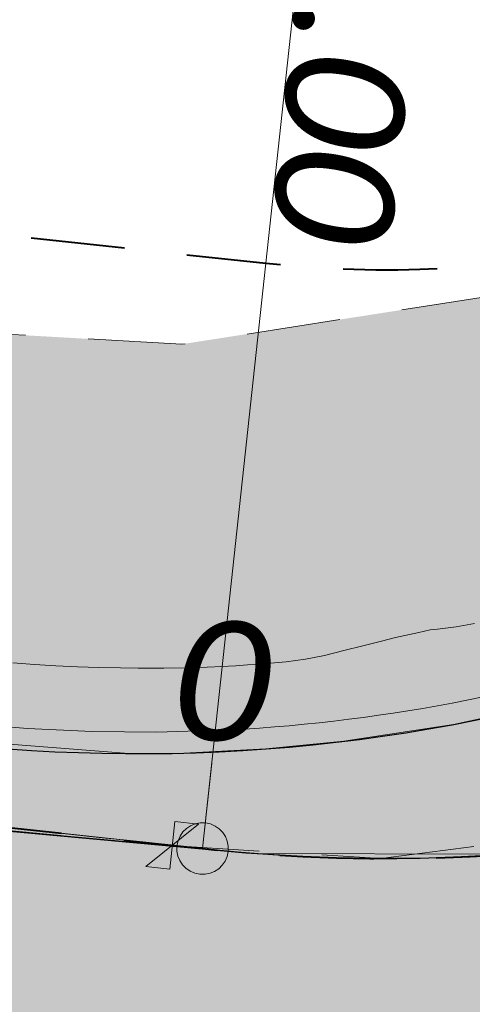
# Model space of a CAD drawing. Extents: x -11 to 1364399, y -11 to 423796.
# Tile 33 of 55: x 1364180 to 1364191, y 423129 to 423152. Entities that reach past the tile are written whole.
import ezdxf

# ---------------------------------------------------------------- set-up
doc = ezdxf.new("R2010")
doc.units = 0
doc.header["$MEASUREMENT"] = 0
doc.linetypes.add('DGN Style 2', pattern=[3.645057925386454, 2.187034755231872, -1.458023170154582])
doc.linetypes.add('DGN Style 3', pattern=[5.103081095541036, 3.645057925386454, -1.458023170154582])
for name, color, linetype, lineweight, plot in [('CM_Corridor_Conceptual (Construction)', 7, 'Continuous', 0, False), ('CM_Corridor_Final (Construction)', 7, 'Continuous', 30, False), ('CM_Corridor_Point_Control (Construction)', 7, 'Continuous', 0, False), ('CM_Corridor_Range_Conceptual (Construction)', 1, 'DGN Style 3', 30, False), ('SC_Scratch1', 7, 'Continuous', 0, False), ('SC_Scratch13', 7, 'Continuous', 0, False)]:
    doc.layers.add(name, color=color, linetype=linetype, lineweight=lineweight, plot=plot)
for name, color, linetype, lineweight in [('PV_P_Curb', 120, 'Continuous', 13), ('PV_P_EOP', 7, 'Continuous', 30), ('PV_P_Saw_Cut_Line', 62, 'Continuous', 13), ('SC_Shading1', 253, 'Continuous', 0), ('SC_Shading2', 9, 'Continuous', 0)]:
    doc.layers.add(name, color=color, linetype=linetype, lineweight=lineweight)
doc.styles.add('~P_Label - CenterBottom', font='calibrii.ttf', dxfattribs={"height": 0.13999972})
doc.styles.add('~P_Label - CenterDescender', font='calibrii.ttf', dxfattribs={"height": 0.13999972})

# ---------------------------------------------------------------- blocks, each defined once
blk = doc.blocks.new('*U33', base_point=(1364189.514458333, 423113.3988333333))
at = {"layer": 'CM_Corridor_Final (Construction)', "transparency": 33554559, "flags": 128}
blk.add_lwpolyline([(1364164.425058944, 423134.5963348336), (1364185.649227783, 423132.6524089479), (1364187.345439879, 423132.5487145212), (1364188.594283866, 423132.5184898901), (1364189.157363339, 423132.5176210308), (1364189.702838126, 423132.5243386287), (1364191.137958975, 423132.5775857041)], dxfattribs=at)
blk = doc.blocks.new('*U45', base_point=(1364209.5635, 423275.30325))
at = {"layer": 'CM_Corridor_Conceptual (Construction)', "transparency": 33554559, "flags": 128}
blk.add_lwpolyline([(1364148.951825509, 423120.7090020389), (1364176.955872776, 423117.6838553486, 0.4179246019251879), (1364240.48579314, 423169.4920783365), (1364260.303748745, 423377.5746299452), (1364270.17524287, 423426.2598278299)], format="xyb", dxfattribs=at)
blk = doc.blocks.new('*U65', base_point=(1364209.5635, 423275.30325))
at = {"layer": 'CM_Corridor_Conceptual (Construction)', "transparency": 33554559, "flags": 128}
blk.add_lwpolyline([(1364148.951825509, 423120.7090020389), (1364176.955872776, 423117.6838553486, 0.4179246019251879), (1364240.48579314, 423169.4920783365), (1364260.303748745, 423377.5746299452), (1364270.17524287, 423426.2598278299)], format="xyb", dxfattribs=at)
blk = doc.blocks.new('*U66', base_point=(1364209.5635, 423275.30325))
at = {"layer": 'CM_Corridor_Conceptual (Construction)', "transparency": 33554559, "flags": 128}
blk.add_lwpolyline([(1364148.951825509, 423120.7090020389), (1364176.955872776, 423117.6838553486, 0.4179246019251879), (1364240.48579314, 423169.4920783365), (1364260.303748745, 423377.5746299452), (1364270.17524287, 423426.2598278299)], format="xyb", dxfattribs=at)
blk = doc.blocks.new('*U90', base_point=(1364181.010125, 423140.944875))
at = {"layer": 'CM_Corridor_Conceptual (Construction)', "transparency": 33554559, "flags": 128}
for points in [[(1364180.231245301, 423137.06427383), (1364180.730267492, 423137.0282941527), (1364181.22996273, 423136.9985449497), (1364181.730332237, 423136.9750375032), (1364182.231377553, 423136.9577860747), (1364182.733100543, 423136.9468079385), (1364183.139588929, 423136.9425303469), (1364183.235503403, 423136.9421234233), (1364183.738588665, 423136.9437559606), (1364184.242359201, 423136.9517321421), (1364184.746818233, 423136.966081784), (1364185.098630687, 423136.9798613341), (1364185.245620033, 423136.9877777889), (1364185.415694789, 423136.9976509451), (1364185.686615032, 423137.0149603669), (1364186.136231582, 423137.0479832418), (1364186.584485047, 423137.0862557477), (1364187.032456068, 423137.1508389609), (1364187.479057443, 423137.2359072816), (1364187.923844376, 423137.3477806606), (1364188.36549713, 423137.4585633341), (1364188.804198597, 423137.5688200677), (1364189.129154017, 423137.6507256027), (1364189.240129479, 423137.675888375), (1364189.673679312, 423137.7734498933), (1364189.932054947, 423137.8313050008), (1364190.105705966, 423137.8506266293), (1364190.537554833, 423137.8977622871), (1364190.966493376, 423137.98286225)], [(1364191.283574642, 423132.5859147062), (1364190.78426558, 423132.5597096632), (1364190.284667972, 423132.5397478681), (1364190.083954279, 423132.5334887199), (1364189.784859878, 423132.5260324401), (1364189.284919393, 423132.5185655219), (1364189.157363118, 423132.5176611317), (1364188.784924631, 423132.5173482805), (1364188.284953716, 423132.5223809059), (1364187.785084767, 423132.5336626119), (1364187.285395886, 423132.5511916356), (1364186.785965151, 423132.5749652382), (1364186.286870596, 423132.6049797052), (1364185.788190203, 423132.6412303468), (1364185.290001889, 423132.683711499), (1364184.990784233, 423132.7122449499), (1364184.80331756, 423132.7312788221), (1364184.641528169, 423132.7484233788), (1364183.798137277, 423132.8395309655), (1364183.301029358, 423132.8932312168), (1364182.709069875, 423132.9571778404), (1364182.30681352, 423133.0006317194), (1364181.809705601, 423133.0543319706), (1364181.312597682, 423133.108032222), (1364180.815489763, 423133.1617324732), (1364180.318381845, 423133.2154327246)]]:
    blk.add_lwpolyline(points, dxfattribs=at)
blk = doc.blocks.new('*U91', base_point=(1364180.866291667, 423146.6342916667))
at = {"layer": 'CM_Corridor_Range_Conceptual (Construction)', "linetype": 'DGN Style 2', "lineweight": 40, "transparency": 33554559, "flags": 128}
for points in [[(1364166.158481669, 423148.5078574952), (1364186.111109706, 423146.3524680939, 0.07807686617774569), (1364194.270735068, 423146.7463083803)], [(1364164.688899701, 423134.9038087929), (1364184.641527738, 423132.7484193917, 0.07807686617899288), (1364197.04368528, 423133.3470337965)]]:
    blk.add_lwpolyline(points, format="xyb", dxfattribs=at)
blk = doc.blocks.new('*U94', base_point=(1364206.563458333, 423153.3822916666))
at = {"layer": 'CM_Corridor_Point_Control (Construction)', "transparency": 33554636, "flags": 128}
blk.add_lwpolyline([(1364183.936931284, 423132.8244973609), (1364184.641523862, 423132.7483835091, 0.4179246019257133), (1364228.757352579, 423168.7245452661), (1364229.249004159, 423173.8867384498)], format="xyb", dxfattribs=at)
blk.add_lwpolyline([(1364184.549143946, 423133.3173364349), (1364183.324718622, 423132.3316582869), (1364183.87724449, 423132.2719714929), (1364183.996618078, 423133.377023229), (1364184.549143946, 423133.3173364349)], dxfattribs=at)
blk = doc.blocks.new('*U95', base_point=(1364181.913, 423133.7227083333))
at = {"layer": 'CM_Corridor_Point_Control (Construction)', "transparency": 33554636, "flags": 128}
blk.add_lwpolyline([(1364164.403256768, 423134.3945101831), (1364164.460930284, 423134.9283989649), (1364184.641523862, 423132.7483835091, 0.09377750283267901), (1364199.468262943, 423133.9281072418)], format="xyb", dxfattribs=at)
blk = doc.blocks.new('DrawLeaderAnnotation')
at = {"layer": 'SC_Scratch1', "color": 1}
blk.add_line((3.637978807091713e-12, 1.164153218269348e-10), (-2.25, 1.164153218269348e-10), dxfattribs=at)
blk.add_arc((3.637978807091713e-12, 1.164153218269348e-10), 0.03, 0, 359.999994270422, dxfattribs=at)
blk = doc.blocks.new('DrawLineAnnotationDirectionLength')
at = {"layer": 'SC_Scratch1', "color": 1}
blk.add_line((3.637978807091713e-12, 1.164153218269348e-10), (-0.09999999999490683, 1.164153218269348e-10), dxfattribs=at)

msp = doc.modelspace()

# ---------------------------------------------------------------- hatches: boundary and pattern name
at = {"layer": 'SC_Scratch13', "linetype": 'DGN Style 2'}
msp.add_hatch(color=5, dxfattribs=at).paths.add_polyline_path([(1364165.773862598, 423146.2238268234), (1364164.654482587, 423134.6189321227), (1364183.776346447, 423132.8239465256), (1364188.784274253, 423132.5173106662), (1364199.21008021, 423133.8585768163), (1364207.378026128, 423137.0212620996), (1364213.940576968, 423141.2944556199), (1364220.749163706, 423148.2678758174), (1364227.831900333, 423163.1773680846), (1364228.757352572, 423168.7245452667), (1364232.099489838, 423203.8159776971), (1364242.57485204, 423313.8041187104), (1364247.582335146, 423366.381179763), (1364253.962877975, 423425.4336749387), (1364253.715048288, 423430.7728165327), (1364242.69006188, 423430.2610640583), (1364241.072780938, 423423.7570444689), (1364236.9083304, 423402.3409913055), (1364236.473586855, 423400.1052843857), (1364232.65314038, 423400.848187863), (1364230.867958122, 423391.6677310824), (1364233.642904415, 423383.2173305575), (1364232.677377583, 423378.152884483), (1364230.501494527, 423361.066491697), (1364229.950282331, 423355.2789300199), (1364227.155088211, 423346.5033838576), (1364224.784446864, 423344.7016732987), (1364223.971056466, 423338.4491273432), (1364228.391748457, 423334.1676895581), (1364226.63177174, 423320.4355705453), (1364226.171769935, 423316.8464324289), (1364224.714168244, 423299.5319518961), (1364224.420836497, 423294.528487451), (1364223.882229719, 423291.5662093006), (1364218.146723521, 423289.8618670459), (1364216.214105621, 423282.7359302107), (1364219.751784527, 423279.5473919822), (1364213.010429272, 423267.1277002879), (1364218.791884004, 423259.0515282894), (1364220.925418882, 423243.0411015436), (1364218.880271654, 423239.0471595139), (1364210.68284287, 423238.4826944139), (1364208.55484484, 423228.467407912), (1364217.719463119, 423226.8590203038), (1364216.92888424, 423223.3408469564), (1364215.989952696, 423204.0480569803), (1364217.672055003, 423194.7196162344), (1364212.747616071, 423174.6561271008), (1364210.605071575, 423164.1806702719), (1364206.954442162, 423157.5397578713), (1364202.511628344, 423152.7030104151), (1364196.829785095, 423148.8210258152), (1364191.438367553, 423145.6034217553), (1364184.160893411, 423144.470518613), (1364178.240181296, 423144.8056355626)], flags=0)
at = {"layer": 'SC_Shading1', "transparency": 33554610}
msp.add_hatch(color=253, dxfattribs=at).paths.add_polyline_path([(1364164.88221673, 423136.6933614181), (1364164.436805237, 423134.5952589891), (1364184.80331756, 423132.7312788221), (1364185.779579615, 423132.6419113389), (1364186.933600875, 423132.5672860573), (1364188.289350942, 423132.5223093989), (1364190.037031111, 423132.532170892), (1364191.924891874, 423132.6287663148), (1364193.038876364, 423132.7278744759), (1364194.61032592, 423132.9213564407), (1364196.50120727, 423133.2386796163), (1364198.675767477, 423133.7205765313), (1364200.434420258, 423134.2048958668), (1364202.075865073, 423134.7363167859), (1364203.573030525, 423135.2906913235), (1364205.337540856, 423136.0336386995), (1364206.892959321, 423136.7734882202), (1364208.763873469, 423137.7763571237), (1364211.186898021, 423139.2759844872), (1364213.516002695, 423140.9591945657), (1364215.825541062, 423142.9022841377), (1364217.800484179, 423144.8235615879), (1364219.652692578, 423146.8932694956), (1364221.106922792, 423148.7445990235), (1364222.574969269, 423150.8716847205), (1364223.8621453, 423153.0165295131), (1364225.093409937, 423155.4070740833), (1364226.150178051, 423157.8467526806), (1364227.15036001, 423160.6942643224), (1364227.875355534, 423163.3604007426), (1364228.359373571, 423165.7408719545), (1364228.72556739, 423168.4048420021), (1364228.939966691, 423170.6419383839), (1364253.51151533, 423428.635781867), (1364252.817830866, 423429.2368462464), (1364242.867990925, 423380.1652548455), (1364222.966995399, 423171.2108091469), (1364222.740559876, 423169.2975896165), (1364222.133716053, 423166.0270918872), (1364221.583452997, 423163.8950708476), (1364220.916491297, 423161.7959413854), (1364219.989918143, 423159.3886803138), (1364218.828956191, 423156.8849424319), (1364217.401003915, 423154.3052323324), (1364216.207157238, 423152.442955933), (1364215.249612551, 423151.0970635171), (1364214.203370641, 423149.7499556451), (1364212.6582195, 423147.9568561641), (1364211.318054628, 423146.5609882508), (1364209.605146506, 423144.9580819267), (1364208.087285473, 423143.684432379), (1364206.318552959, 423142.351848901), (1364204.286651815, 423140.9987929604), (1364202.369800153, 423139.8777475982), (1364200.370705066, 423138.8538236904), (1364197.915348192, 423137.7814555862), (1364195.610610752, 423136.9463377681), (1364194.267737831, 423136.5317953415), (1364192.667452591, 423136.1041274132), (1364190.476732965, 423135.6316520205), (1364187.929404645, 423135.2409766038), (1364186.109844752, 423135.0637265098), (1364184.202323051, 423134.9675506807), (1364182.924787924, 423134.9540986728), (1364175.686622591, 423135.5262118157)], flags=0)
at = {"layer": 'SC_Shading2', "transparency": 33554610}
msp.add_hatch(color=9, dxfattribs=at).paths.add_polyline_path([(1364160.91671367, 423102.1192763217), (1364180.989671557, 423099.9508882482), (1364183.58135795, 423099.545427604), (1364188.065771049, 423098.4271067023), (1364190.669330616, 423097.5157595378), (1364193.571772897, 423096.2516261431), (1364196.349299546, 423094.7711928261), (1364198.404417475, 423093.484597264), (1364200.576180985, 423091.923868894), (1364204.452239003, 423088.5167172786), (1364205.947338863, 423086.9371984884), (1364207.730408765, 423084.8029444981), (1364209.878177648, 423081.7601581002), (1364211.775487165, 423078.4491545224), (1364212.798674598, 423076.2913483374), (1364213.660621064, 423074.1591770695), (1364214.732828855, 423070.8316301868), (1364215.398915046, 423068.0088539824), (1364215.891532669, 423064.8715573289), (1364216.135010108, 423061.6703687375), (1364216.10313762, 423058.096569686), (1364215.752581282, 423054.5411598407), (1364214.883852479, 423049.9871723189), (1364212.579524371, 423038.8173605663), (1364210.060829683, 423039.157787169), (1364206.199450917, 423021.5675933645), (1364202.324583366, 423006.1978883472), (1364197.468308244, 422991.0262782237), (1364193.63255037, 422979.0428914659), (1364189.856919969, 422968.5110592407), (1364185.656444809, 422958.0257228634), (1364179.573158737, 422944.1130844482), (1364172.856300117, 422929.6501581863), (1364163.752640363, 422912.6074209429), (1364155.568646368, 422898.0970048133), (1364145.739231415, 422880.8034973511), (1364139.629462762, 422870.0613350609), (1364132.857165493, 422857.0641612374), (1364127.805408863, 422847.1644295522), (1364107.308474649, 422811.2091890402), (1364077.200340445, 422758.1797305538), (1364106.058810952, 422741.8375425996), (1364145.875244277, 422812.1488971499), (1364174.585241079, 422862.8475307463), (1364190.173586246, 422890.374799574), (1364196.708759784, 422902.7997756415), (1364204.827345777, 422919.2789052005), (1364216.000149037, 422944.6576570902), (1364219.594765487, 422953.6636357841), (1364222.999769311, 422962.6627228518), (1364228.984002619, 422979.8096270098), (1364234.805066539, 422998.5970559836), (1364238.734925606, 423012.894085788), (1364241.58668222, 423024.3804870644), (1364245.679641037, 423043.183452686), (1364247.887430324, 423054.9682278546), (1364248.513279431, 423057.9442596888), (1364249.301512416, 423060.6770561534), (1364250.021563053, 423062.6925291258), (1364250.572512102, 423064.040190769), (1364251.484706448, 423066.0112724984), (1364252.941297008, 423068.6859934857), (1364254.288914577, 423070.7974451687), (1364256.127389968, 423073.2771662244), (1364258.095136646, 423075.5474340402), (1364260.37490265, 423077.7983876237), (1364262.125251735, 423079.3032376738), (1364264.793119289, 423081.2882818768), (1364267.556447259, 423083.0107329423), (1364270.509070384, 423084.5297904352), (1364273.183122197, 423085.6521309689), (1364275.017130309, 423086.2943637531), (1364276.760539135, 423086.8142390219), (1364278.509375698, 423087.2506039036), (1364280.194087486, 423087.5929899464), (1364281.95568653, 423087.8713404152), (1364284.156353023, 423088.1071580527), (1364285.919680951, 423088.2077791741), (1364287.85114324, 423088.2285915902), (1364289.126930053, 423088.1911660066), (1364290.001026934, 423088.138743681), (1364292.13587552, 423087.9442415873), (1364310.05835727, 423086.0081594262), (1364313.603179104, 423118.8172570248), (1364295.376139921, 423120.7864922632), (1364291.214088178, 423121.4736089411), (1364287.565947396, 423122.4582499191), (1364283.671746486, 423123.9372368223), (1364280.544180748, 423125.4816236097), (1364277.405949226, 423127.3982294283), (1364274.236243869, 423129.777039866), (1364271.246870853, 423132.5296403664), (1364269.468856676, 423134.4654647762), (1364268.278505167, 423135.9177724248), (1364266.342113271, 423138.6213397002), (1364264.704917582, 423141.35164136), (1364263.082646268, 423144.6751006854), (1364261.780728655, 423148.1143635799), (1364260.443187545, 423153.404993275), (1364260.03042552, 423156.2677765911), (1364259.818524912, 423159.374850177), (1364259.821114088, 423161.79258765), (1364260.002230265, 423164.4513629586), (1364260.298755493, 423167.5659915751), (1364284.108649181, 423417.6593024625), (1364284.32723369, 423418.6627791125), (1364284.517775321, 423419.4365968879), (1364284.904204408, 423420.7488340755), (1364285.288108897, 423421.8451311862), (1364285.555966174, 423422.5237067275), (1364286.075876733, 423423.7271662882), (1364286.626287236, 423424.8188760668), (1364287.385419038, 423426.171667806), (1364287.948578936, 423427.0604565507), (1364288.479972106, 423427.8116422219), (1364289.12801376, 423428.6814820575), (1364289.867527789, 423429.573482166), (1364290.662866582, 423430.4353186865), (1364291.280423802, 423431.0717640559), (1364291.826188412, 423431.5756610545), (1364292.593137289, 423432.2504782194), (1364293.16771464, 423432.706292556), (1364293.996391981, 423433.332787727), (1364295.023735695, 423434.0276937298), (1364295.896429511, 423434.5694763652), (1364296.688587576, 423435.0021844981), (1364297.57511092, 423435.4394912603), (1364298.649409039, 423435.9199808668), (1364299.834855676, 423436.3730963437), (1364300.759472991, 423436.6708739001), (1364301.93218121, 423436.9813286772), (1364303.300525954, 423437.2668957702), (1364305.349312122, 423437.3056058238), (1364307.439291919, 423460.3041423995), (1364304.296852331, 423461.4617117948), (1364302.914362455, 423462.0878385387), (1364301.329915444, 423462.9403440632), (1364300.407717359, 423463.5193476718), (1364299.411146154, 423464.2139557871), (1364298.448417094, 423464.972548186), (1364297.38187325, 423465.9149277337), (1364296.171807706, 423467.1565504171), (1364294.922996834, 423468.6521586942), (1364294.078564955, 423469.8421448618), (1364292.943941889, 423471.7614239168), (1364292.242810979, 423473.1918189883), (1364291.851950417, 423474.1367467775), (1364291.259696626, 423475.8866959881), (1364290.817383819, 423477.5473348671), (1364290.499055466, 423479.3230584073), (1364290.355447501, 423480.6722215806), (1364290.308959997, 423481.5137477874), (1364290.278578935, 423482.4010544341), (1364292.998653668, 423511.001666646), (1364261.640554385, 423513.9882381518), (1364254.711570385, 423441.2560587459), (1364265.475360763, 423433.5786787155), (1364284.588054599, 423419.7309644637), (1364284.105991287, 423417.6313959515), (1364282.722741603, 423403.104597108), (1364264.03988112, 423419.3888264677), (1364253.509458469, 423428.6141854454), (1364228.757312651, 423168.7245490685), (1364228.358501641, 423165.73580125), (1364227.713995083, 423162.6995005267), (1364226.125072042, 423157.7832277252), (1364223.629139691, 423152.6049609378), (1364220.843981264, 423148.3928372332), (1364217.721369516, 423144.7413410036), (1364213.748584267, 423141.1417230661), (1364209.466984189, 423138.1871630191), (1364205.013954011, 423135.8898982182), (1364199.801595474, 423134.0206642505), (1364196.711735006, 423133.2798057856), (1364191.768267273, 423132.6173453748), (1364185.865208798, 423132.6352223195), (1364164.425058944, 423134.5963348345), (1364164.652629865, 423136.7181626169), (1364126.059613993, 423140.9533889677), (1364104.692587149, 423143.7414303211), (1364103.782881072, 423144.3880001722), (1364102.643480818, 423145.5233594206), (1364097.41107714, 423150.7934474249), (1364095.975687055, 423149.401699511), (1364101.1997844, 423144.1284875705), (1364072.020173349, 423147.3126754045), (1363988.187136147, 423155.5918320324), (1363872.838905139, 423167.8030468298), (1363863.777094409, 423169.2057615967), (1363860.092359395, 423134.6061088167)], flags=0)

# ---------------------------------------------------------------- linework, layer by layer
at = {"layer": 'PV_P_Curb', "flags": 128}
msp.add_lwpolyline([(1364164.93591698, 423137.1904693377), (1364179.074116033, 423135.6635704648), (1364180.569166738, 423135.5369703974), (1364182.070276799, 423135.4664623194), (1364183.577487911, 423135.4524322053), (1364185.267691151, 423135.5049704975, 0.07057857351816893), (1364196.152564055, 423137.6530534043)], format="xyb", dxfattribs=at)
at = {"layer": 'PV_P_EOP', "flags": 128}
msp.add_lwpolyline([(1364164.882216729, 423136.6933614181), (1364179.020415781, 423135.1664625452, 0.1097356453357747), (1364196.253890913, 423137.1634281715)], format="xyb", dxfattribs=at)
at = {"layer": 'PV_P_Saw_Cut_Line', "flags": 128}
for points in [[(1364154.794287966, 422896.7240489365), (1364164.580086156, 422914.0746560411), (1364170.230750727, 422924.3611218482), (1364173.928888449, 422931.8114748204), (1364182.922979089, 422951.413971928), (1364188.47233806, 422964.836850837), (1364192.54764145, 422975.6535004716), (1364202.340686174, 423006.2481955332), (1364206.154999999, 423021.3659999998), (1364209.410429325, 423036.1303373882), (1364210.10242929, 423039.3450904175), (1364212.579563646, 423038.817352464), (1364215.444258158, 423052.7034385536, 0.4384204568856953), (1364180.456658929, 423100.0084671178), (1364160.916713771, 423102.1192763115), (1364164.425058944, 423134.5963348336), (1364185.649227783, 423132.6524089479, 0.4043110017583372), (1364228.667668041, 423167.8783490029), (1364261.640554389, 423513.9882381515)], [(1364164.688900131, 423134.90381278), (1364184.80331756, 423132.7312788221, 0.07705390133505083), (1364197.043684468, 423133.3470377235)]]:
    msp.add_lwpolyline(points, format="xyb", dxfattribs=at)
at = {"layer": 'SC_Scratch13', "color": 5, "linetype": 'DGN Style 2'}
msp.add_lwpolyline([(1364217.672055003, 423194.7196162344), (1364212.747616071, 423174.6561271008), (1364210.605071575, 423164.1806702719), (1364206.954442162, 423157.5397578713), (1364202.511628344, 423152.7030104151), (1364196.829785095, 423148.8210258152), (1364191.438367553, 423145.6034217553), (1364184.160893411, 423144.470518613), (1364178.240181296, 423144.8056355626), (1364165.773862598, 423146.2238268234), (1364164.654482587, 423134.6189321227), (1364183.776346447, 423132.8239465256), (1364188.784274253, 423132.5173106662), (1364199.21008021, 423133.8585768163), (1364207.378026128, 423137.0212620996), (1364213.940576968, 423141.2944556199), (1364220.749163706, 423148.2678758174), (1364227.831900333, 423163.1773680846), (1364228.757352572, 423168.7245452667), (1364232.099489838, 423203.8159776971)], dxfattribs=at)
at = {"layer": 'SC_Shading1', "transparency": 33554610}
for points in [[(1364216.207157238, 423152.442955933), (1364215.249612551, 423151.0970635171), (1364214.203370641, 423149.7499556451), (1364212.6582195, 423147.9568561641), (1364211.318054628, 423146.5609882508), (1364209.605146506, 423144.9580819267), (1364208.087285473, 423143.684432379), (1364206.318552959, 423142.351848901), (1364204.286651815, 423140.9987929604), (1364202.369800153, 423139.8777475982), (1364200.370705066, 423138.8538236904), (1364197.915348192, 423137.7814555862), (1364195.610610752, 423136.9463377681), (1364194.267737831, 423136.5317953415), (1364192.667452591, 423136.1041274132), (1364190.476732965, 423135.6316520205), (1364187.929404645, 423135.2409766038), (1364186.109844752, 423135.0637265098), (1364184.202323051, 423134.9675506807), (1364182.924787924, 423134.9540986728), (1364175.686622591, 423135.5262118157)], [(1364164.436805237, 423134.5952589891), (1364184.80331756, 423132.7312788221), (1364185.779579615, 423132.6419113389), (1364186.933600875, 423132.5672860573), (1364188.289350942, 423132.5223093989), (1364190.037031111, 423132.532170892), (1364191.924891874, 423132.6287663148), (1364193.038876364, 423132.7278744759), (1364194.61032592, 423132.9213564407), (1364196.50120727, 423133.2386796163), (1364198.675767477, 423133.7205765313), (1364200.434420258, 423134.2048958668), (1364202.075865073, 423134.7363167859), (1364203.573030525, 423135.2906913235), (1364205.337540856, 423136.0336386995), (1364206.892959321, 423136.7734882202), (1364208.763873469, 423137.7763571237), (1364211.186898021, 423139.2759844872)]]:
    msp.add_lwpolyline(points, dxfattribs=at)
at = {"layer": 'SC_Shading2', "transparency": 33554610}
msp.add_lwpolyline([(1364253.509458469, 423428.6141854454), (1364228.757312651, 423168.7245490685), (1364228.358501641, 423165.73580125), (1364227.713995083, 423162.6995005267), (1364226.125072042, 423157.7832277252), (1364223.629139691, 423152.6049609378), (1364220.843981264, 423148.3928372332), (1364217.721369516, 423144.7413410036), (1364213.748584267, 423141.1417230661), (1364209.466984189, 423138.1871630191), (1364205.013954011, 423135.8898982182), (1364199.801595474, 423134.0206642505), (1364196.711735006, 423133.2798057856), (1364191.768267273, 423132.6173453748), (1364185.865208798, 423132.6352223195), (1364164.425058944, 423134.5963348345), (1364164.652629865, 423136.7181626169), (1364126.059613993, 423140.9533889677)], dxfattribs=at)

# ---------------------------------------------------------------- block references
at = {"layer": 'CM_Corridor_Conceptual (Construction)', "transparency": 33554559}
for name, p in [('*U45', (1364209.5635, 423275.30325)), ('*U65', (1364209.5635, 423275.30325)), ('*U66', (1364209.5635, 423275.30325)), ('*U90', (1364181.010125, 423140.944875))]:
    msp.add_blockref(name, p, dxfattribs=at)
at = {"layer": 'CM_Corridor_Final (Construction)', "transparency": 33554559}
msp.add_blockref('*U33', (1364189.514458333, 423113.3988333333), dxfattribs=at)
at = {"layer": 'CM_Corridor_Point_Control (Construction)', "transparency": 33554636}
for name, p in [('*U94', (1364206.563458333, 423153.3822916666)), ('*U95', (1364181.913, 423133.7227083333))]:
    msp.add_blockref(name, p, dxfattribs=at)
at = {"layer": 'CM_Corridor_Range_Conceptual (Construction)', "linetype": 'DGN Style 2', "lineweight": 40, "transparency": 33554559}
msp.add_blockref('*U91', (1364180.866291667, 423146.6342916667), dxfattribs=at)
at = {"layer": 'SC_Scratch1', "color": 1, "xscale": 20, "yscale": 20, "zscale": 20, "rotation": 263.8345125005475}
for name in ['DrawLeaderAnnotation', 'DrawLineAnnotationDirectionLength']:
    msp.add_blockref(name, (1364184.64152386, 423132.7483835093), dxfattribs=at)

# ---------------------------------------------------------------- texts
at = {"layer": 'SC_Scratch1', "color": 1, "char_height": 2.800000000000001, "attachment_point": 8, "line_spacing_factor": 0.8999999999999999}
for s, insert, rotation, style in [('POT STA. 0+00.00', (1364187.86353894, 423162.5748586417), 263.8345125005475, '~P_Label - CenterDescender'), ('0', (1364184.910025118, 423135.2339231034), 353.8345125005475, '~P_Label - CenterBottom')]:
    msp.add_mtext(s, dxfattribs=dict(at, insert=insert, rotation=rotation, style=style))

doc.saveas('drawing.dxf')
